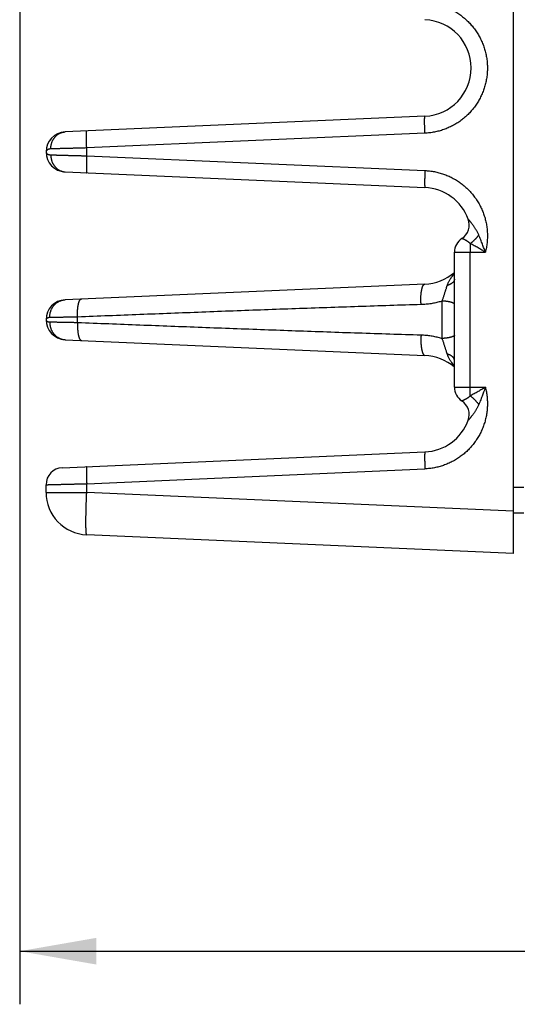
# Model space of a CAD drawing. Header units: inches. Extents: x 0 to 34, y 0 to 22.
# Tile 31 of 111: x 17.6 to 18.7, y 4.8 to 7.1. Entities that reach past the tile are written whole.
import ezdxf

# ---------------------------------------------------------------- set-up
doc = ezdxf.new("R2010")
doc.units = ezdxf.units.IN
doc.header["$LTSCALE"] = 1.87
doc.header["$MEASUREMENT"] = 0
doc.layers.get('0').update_dxf_attribs({"linetype": 'CONTINUOUS'})
doc.layers.add('DIMENSIONS', color=7, linetype='CONTINUOUS')
doc.styles.get("Standard").update_dxf_attribs({"font": 'txt', "width": 0.8})
doc.dimstyles.new('DIMSTYLE_1', dxfattribs={"dimtxt": 0.125, "dimasz": 0.18, "dimexe": 0.18, "dimexo": 0.0625, "dimgap": 0.09, "dimtad": 0, "dimtih": 1, "dimtoh": 1, "dimdec": 3, "dimzin": 4, "dimdsep": 46, "dimtxsty": 'STANDARD', "dimblk": '_FILLED', "dimblk1": '_FILLED', "dimblk2": '_FILLED', "dimcen": 0.09, "dimadec": 0, "dimazin": 0, "dimtp": 0.01, "dimtm": 0.01, "dimtfac": 1, "dimtdec": 3, "dimtofl": 0, "dimtmove": 0, "dimatfit": 3, "dimldrblk": '_FILLED', "dimfxl": 1, "dimtolj": 1, "dimtzin": 4, "dimarcsym": 0})

# ---------------------------------------------------------------- blocks, each defined once
blk = doc.blocks.new('_FILLED')
at = {"color": 0, "linetype": 'BYBLOCK'}
blk.add_solid([(0, 0), (-1, 0.174), (-1, -0.174)], dxfattribs=at)
blk = doc.blocks.new('*D0')
at = {"layer": 'DIMENSIONS', "color": 2, "linetype": 'CONTINUOUS'}
for p, q in [((17.5503, 7.3875), (17.5503, 4.805)), ((24.6201, 5.9168), (24.6201, 4.805)), ((17.5503, 4.93), (20.4163, 4.93)), ((24.6201, 4.93), (21.9663, 4.93))]:
    blk.add_line(p, q, dxfattribs=at)
at = {"layer": 'DIMENSIONS', "color": 2, "linetype": 'CONTINUOUS', "xscale": 0.18, "yscale": 0.18, "zscale": 0.18, "rotation": 180}
blk.add_blockref('_FILLED', (17.5503, 4.93), dxfattribs=at)
at = {"layer": 'DIMENSIONS', "color": 2, "linetype": 'CONTINUOUS', "xscale": 0.18, "yscale": 0.18, "zscale": 0.18}
blk.add_blockref('_FILLED', (24.6201, 4.93), dxfattribs=at)
at = {"layer": 'DIMENSIONS', "color": 2, "linetype": 'CONTINUOUS', "width": 0.8}
for s, p in [('7.070', (20.4788, 4.8675)), ('[', (21.1038, 4.8675)), ('179.57', (21.2038, 4.8675)), (']', (21.8038, 4.8675))]:
    blk.add_text(s, height=0.125, dxfattribs=at).set_placement(p)

msp = doc.modelspace()

# ---------------------------------------------------------------- linework, layer by layer
at = {"color": 7, "linetype": 'CONTINUOUS'}
for p, q in [((18.7123, 5.866), (18.7123, 9.416)), ((18.5036, 6.8949), (17.6573, 6.858)), ((18.5036, 6.855), (17.708, 6.8202)), ((17.708, 6.8018), (17.708, 6.8202)), ((17.6123, 6.811), (17.6123, 6.811)), ((17.708, 6.8018), (18.5036, 6.7671)), ((17.6573, 6.7641), (18.5036, 6.7271)), ((18.573, 6.2571), (18.573, 6.5749)), ((18.573, 6.5749), (18.6457, 6.5749)), ((18.6099, 6.2571), (18.6099, 6.5749)), ((18.5036, 6.4999), (17.6573, 6.463)), ((17.6865, 6.4097), (17.6865, 6.4223)), ((17.6123, 6.416), (17.6123, 6.416)), ((17.6573, 6.3691), (18.5036, 6.3321)), ((18.573, 6.2571), (18.6457, 6.2571)), ((17.6506, 6.0677), (18.5036, 6.1049)), ((17.708, 6.0302), (18.5036, 6.065)), ((17.6123, 6.0098), (17.6123, 6.0277)), ((17.708, 6.0098), (17.708, 6.0302)), ((17.6123, 6.0098), (17.708, 6.0098)), ((18.7123, 5.9659), (17.708, 6.0098)), ((18.7363, 6.0212), (18.7123, 6.021)), ((18.7363, 5.9612), (18.7123, 5.961)), ((18.7123, 5.866), (17.708, 5.9099))]:
    msp.add_line(p, q, dxfattribs=at)
for centre, radius, start, end in [((18.4986, 7.0085), 0.1137, 272.5, 87.5), ((17.6593, 6.811), 0.047, 92.4972, 267.4997), ((18.4986, 6.6135), 0.1137, 20.1639, 87.5), ((18.5692, 6.6394), 0.0386, 303.3294, 20.1648), ((18.6116, 6.5749), 0.0386, 123.3294, 180), ((18.4986, 6.6135), 0.1137, 272.5, 310.8313), ((17.6593, 6.416), 0.047, 92.5, 267.5), ((18.4986, 6.2185), 0.1137, 49.1687, 87.5), ((18.6116, 6.2571), 0.0386, 180, 236.6706), ((18.5692, 6.1926), 0.0386, 339.8339, 56.6706), ((18.4986, 6.2185), 0.1137, 272.5, 339.8357), ((17.6523, 6.0277), 0.04, 92.501, 180), ((17.7123, 6.0098), 0.1, 180, 267.5)]:
    msp.add_arc(centre, radius, start, end, dxfattribs=at)
for points, knots in [([(18.5036, 7.1621), (18.5055, 7.162), (18.5092, 7.1618), (18.5149, 7.1612), (18.5205, 7.1604), (18.526, 7.1595), (18.5316, 7.1583), (18.5371, 7.1569), (18.5425, 7.1553), (18.5479, 7.1535), (18.5532, 7.1516), (18.5584, 7.1494), (18.5635, 7.147), (18.5686, 7.1445), (18.5736, 7.1418), (18.5784, 7.1389), (18.5832, 7.1358), (18.5878, 7.1325), (18.5923, 7.1291), (18.5967, 7.1255), (18.6009, 7.1217), (18.605, 7.1178), (18.6089, 7.1138), (18.6127, 7.1096), (18.6164, 7.1053), (18.6199, 7.1008), (18.6232, 7.0962), (18.6263, 7.0915), (18.6293, 7.0867), (18.6321, 7.0818), (18.6347, 7.0767), (18.6371, 7.0716), (18.6393, 7.0664), (18.6413, 7.0612), (18.6432, 7.0558), (18.6448, 7.0504), (18.6463, 7.0449), (18.6475, 7.0394), (18.6485, 7.0338), (18.6494, 7.0283), (18.65, 7.0226), (18.6504, 7.017), (18.6506, 7.0113), (18.6506, 7.0057), (18.6504, 7), (18.65, 6.9944), (18.6494, 6.9888), (18.6485, 6.9832), (18.6475, 6.9776), (18.6463, 6.9721), (18.6448, 6.9666), (18.6432, 6.9612), (18.6413, 6.9559), (18.6393, 6.9506), (18.6371, 6.9454), (18.6347, 6.9403), (18.6321, 6.9353), (18.6293, 6.9303), (18.6263, 6.9255), (18.6232, 6.9208), (18.6199, 6.9162), (18.6164, 6.9118), (18.6127, 6.9074), (18.6089, 6.9033), (18.605, 6.8992), (18.6009, 6.8953), (18.5967, 6.8915), (18.5923, 6.888), (18.5878, 6.8845), (18.5832, 6.8813), (18.5784, 6.8782), (18.5736, 6.8753), (18.5686, 6.8725), (18.5635, 6.87), (18.5584, 6.8676), (18.5532, 6.8655), (18.5479, 6.8635), (18.5425, 6.8617), (18.5371, 6.8601), (18.5316, 6.8588), (18.526, 6.8576), (18.5205, 6.8566), (18.5149, 6.8558), (18.5092, 6.8553), (18.5055, 6.8551), (18.5036, 6.855)], [0, 0, 0, 0, 0.012023, 0.024059, 0.036106, 0.048159, 0.060216, 0.072274, 0.08433, 0.096382, 0.108432, 0.12048, 0.132527, 0.144578, 0.156635, 0.168694, 0.18075, 0.192803, 0.204858, 0.216913, 0.228967, 0.241019, 0.253069, 0.26512, 0.277171, 0.289221, 0.301269, 0.313316, 0.325362, 0.337408, 0.349455, 0.361502, 0.373548, 0.385593, 0.397637, 0.40968, 0.421723, 0.433767, 0.445812, 0.457856, 0.469898, 0.481941, 0.493983, 0.506026, 0.518069, 0.530112, 0.542155, 0.554197, 0.566241, 0.578285, 0.59033, 0.602374, 0.614417, 0.626461, 0.638506, 0.650554, 0.662602, 0.67465, 0.686696, 0.698742, 0.710791, 0.722842, 0.734894, 0.746944, 0.758995, 0.771047, 0.783101, 0.795156, 0.80721, 0.819264, 0.831321, 0.843381, 0.85544, 0.867496, 0.879548, 0.891596, 0.903643, 0.915691, 0.927743, 0.939799, 0.951855, 0.963907, 0.975951, 0.987983, 1, 1, 1, 1]), ([(18.5036, 6.855), (18.5036, 6.8556), (18.5035, 6.857), (18.5034, 6.859), (18.5034, 6.861), (18.5033, 6.863), (18.5032, 6.865), (18.5032, 6.8669), (18.5031, 6.8688), (18.5031, 6.8707), (18.503, 6.8725), (18.503, 6.8743), (18.5029, 6.8761), (18.5029, 6.8778), (18.5029, 6.8794), (18.5029, 6.881), (18.5029, 6.8825), (18.5029, 6.8839), (18.5029, 6.8852), (18.5029, 6.8865), (18.5029, 6.8877), (18.5029, 6.8888), (18.503, 6.8899), (18.503, 6.8908), (18.5031, 6.8916), (18.5031, 6.8924), (18.5032, 6.893), (18.5032, 6.8936), (18.5033, 6.8941), (18.5033, 6.8944), (18.5034, 6.8947), (18.5035, 6.8949), (18.5036, 6.8949), (18.5036, 6.8949)], [0, 0, 0, 0, 0.050494, 0.100854, 0.150951, 0.200658, 0.249847, 0.298393, 0.346171, 0.39306, 0.43894, 0.483693, 0.527205, 0.569366, 0.610068, 0.649206, 0.686682, 0.7224, 0.756269, 0.788203, 0.818122, 0.845949, 0.871616, 0.895059, 0.916219, 0.935046, 0.951497, 0.965537, 0.977142, 0.986302, 0.99304, 0.997455, 1, 1, 1, 1]), ([(17.708, 6.8202), (17.7079, 6.8209), (17.7079, 6.8223), (17.7078, 6.8243), (17.7077, 6.8263), (17.7077, 6.8283), (17.7076, 6.8302), (17.7075, 6.8322), (17.7075, 6.8341), (17.7074, 6.836), (17.7074, 6.8378), (17.7074, 6.8396), (17.7073, 6.8413), (17.7073, 6.843), (17.7073, 6.8446), (17.7073, 6.8462), (17.7073, 6.8477), (17.7073, 6.8491), (17.7073, 6.8505), (17.7073, 6.8518), (17.7073, 6.853), (17.7073, 6.8541), (17.7074, 6.8551), (17.7074, 6.8561), (17.7074, 6.8569), (17.7075, 6.8577), (17.7075, 6.8583), (17.7076, 6.8589), (17.7077, 6.8593), (17.7077, 6.8597), (17.7078, 6.86), (17.7079, 6.8601), (17.7079, 6.8602), (17.708, 6.8602)], [0, 0, 0, 0, 0.050494, 0.100854, 0.150952, 0.200658, 0.249848, 0.298393, 0.346172, 0.39306, 0.43894, 0.483693, 0.527206, 0.569366, 0.610068, 0.649207, 0.686682, 0.7224, 0.756269, 0.788203, 0.818122, 0.84595, 0.871617, 0.895059, 0.91622, 0.935047, 0.951498, 0.965538, 0.977142, 0.986303, 0.99304, 0.997455, 1, 1, 1, 1]), ([(17.6235, 6.818), (17.6235, 6.8187), (17.6235, 6.8201), (17.6236, 6.8221), (17.6239, 6.8241), (17.6242, 6.8261), (17.6246, 6.8281), (17.625, 6.8301), (17.6256, 6.832), (17.6263, 6.8339), (17.627, 6.8358), (17.6278, 6.8376), (17.6288, 6.8393), (17.6297, 6.841), (17.6308, 6.8427), (17.632, 6.8442), (17.6332, 6.8458), (17.6344, 6.8472), (17.6358, 6.8485), (17.6372, 6.8498), (17.6386, 6.851), (17.6402, 6.8521), (17.6417, 6.8532), (17.6433, 6.8541), (17.645, 6.8549), (17.6467, 6.8557), (17.6484, 6.8563), (17.6501, 6.8569), (17.6519, 6.8573), (17.6537, 6.8576), (17.6555, 6.8579), (17.6567, 6.858), (17.6573, 6.858)], [0, 0, 0, 0, 0.035315, 0.070595, 0.105823, 0.140979, 0.176045, 0.211005, 0.245842, 0.280541, 0.315088, 0.349472, 0.38368, 0.417705, 0.451538, 0.485175, 0.518611, 0.551846, 0.584879, 0.617714, 0.650355, 0.68281, 0.715087, 0.747198, 0.779156, 0.810976, 0.842673, 0.874267, 0.905776, 0.93722, 0.968621, 1, 1, 1, 1]), ([(17.6235, 6.818), (17.6231, 6.818), (17.6222, 6.818), (17.6208, 6.8178), (17.6195, 6.8175), (17.6183, 6.8171), (17.6171, 6.8167), (17.6161, 6.8162), (17.6151, 6.8156), (17.6143, 6.8149), (17.6136, 6.8142), (17.613, 6.8134), (17.6126, 6.8127), (17.6124, 6.8119), (17.6123, 6.8113), (17.6123, 6.811)], [0, 0, 0, 0, 0.094961, 0.189259, 0.28185, 0.371841, 0.458513, 0.541133, 0.6192, 0.692516, 0.761217, 0.825685, 0.886454, 0.944603, 1, 1, 1, 1]), ([(17.708, 6.8202), (17.7066, 6.8202), (17.7039, 6.8201), (17.6999, 6.82), (17.6959, 6.8199), (17.692, 6.8198), (17.688, 6.8197), (17.6841, 6.8196), (17.6803, 6.8195), (17.6765, 6.8194), (17.6728, 6.8193), (17.6691, 6.8192), (17.6655, 6.8191), (17.662, 6.819), (17.6585, 6.8189), (17.6552, 6.8188), (17.6519, 6.8188), (17.6487, 6.8187), (17.6457, 6.8186), (17.6427, 6.8185), (17.6399, 6.8184), (17.6372, 6.8184), (17.6346, 6.8183), (17.6321, 6.8182), (17.6298, 6.8182), (17.6276, 6.8181), (17.6255, 6.8181), (17.6242, 6.818), (17.6235, 6.818)], [0, 0, 0, 0, 0.047768, 0.095347, 0.142666, 0.189654, 0.236243, 0.282367, 0.327947, 0.372903, 0.417158, 0.460643, 0.503292, 0.545038, 0.585817, 0.625561, 0.664202, 0.701672, 0.737913, 0.772874, 0.806504, 0.838745, 0.869532, 0.898813, 0.926542, 0.952677, 0.977176, 1, 1, 1, 1]), ([(17.6123, 6.811), (17.6123, 6.8107), (17.6124, 6.8102), (17.6126, 6.8094), (17.613, 6.8086), (17.6136, 6.8078), (17.6143, 6.8071), (17.6151, 6.8065), (17.616, 6.8059), (17.6171, 6.8053), (17.6183, 6.8049), (17.6195, 6.8045), (17.6208, 6.8043), (17.6221, 6.8041), (17.6231, 6.804), (17.6235, 6.804)], [0, 0, 0, 0, 0.054275, 0.112621, 0.173473, 0.23797, 0.306704, 0.380091, 0.458219, 0.540893, 0.627612, 0.717674, 0.810374, 0.90483, 1, 1, 1, 1]), ([(17.6235, 6.804), (17.6235, 6.8033), (17.6235, 6.802), (17.6236, 6.7999), (17.6239, 6.7979), (17.6242, 6.7959), (17.6246, 6.7939), (17.625, 6.792), (17.6256, 6.79), (17.6263, 6.7881), (17.627, 6.7863), (17.6278, 6.7845), (17.6288, 6.7827), (17.6297, 6.781), (17.6308, 6.7794), (17.632, 6.7778), (17.6332, 6.7763), (17.6344, 6.7748), (17.6358, 6.7735), (17.6372, 6.7722), (17.6386, 6.771), (17.6402, 6.7699), (17.6417, 6.7689), (17.6433, 6.7679), (17.645, 6.7671), (17.6467, 6.7664), (17.6484, 6.7657), (17.6501, 6.7652), (17.6519, 6.7647), (17.6537, 6.7644), (17.6555, 6.7642), (17.6567, 6.7641), (17.6573, 6.7641)], [0, 0, 0, 0, 0.035315, 0.070595, 0.105823, 0.140979, 0.176045, 0.211005, 0.245842, 0.280541, 0.315088, 0.349472, 0.38368, 0.417705, 0.451538, 0.485175, 0.518611, 0.551845, 0.584878, 0.617713, 0.650354, 0.682809, 0.715087, 0.747198, 0.779156, 0.810975, 0.842673, 0.874267, 0.905775, 0.93722, 0.968621, 1, 1, 1, 1]), ([(17.6235, 6.804), (17.6242, 6.804), (17.6255, 6.804), (17.6276, 6.8039), (17.6298, 6.8039), (17.6321, 6.8038), (17.6346, 6.8037), (17.6372, 6.8037), (17.6399, 6.8036), (17.6427, 6.8035), (17.6457, 6.8034), (17.6487, 6.8034), (17.6519, 6.8033), (17.6552, 6.8032), (17.6585, 6.8031), (17.662, 6.803), (17.6655, 6.8029), (17.6691, 6.8028), (17.6728, 6.8027), (17.6765, 6.8026), (17.6803, 6.8025), (17.6841, 6.8024), (17.688, 6.8023), (17.692, 6.8022), (17.6959, 6.8021), (17.6999, 6.802), (17.7039, 6.8019), (17.7066, 6.8018), (17.708, 6.8018)], [0, 0, 0, 0, 0.022824, 0.047323, 0.073458, 0.101186, 0.130467, 0.161255, 0.193495, 0.227126, 0.262087, 0.298327, 0.335797, 0.374438, 0.414182, 0.454961, 0.496708, 0.539357, 0.582842, 0.627097, 0.672053, 0.717633, 0.763756, 0.810345, 0.857334, 0.904653, 0.952232, 1, 1, 1, 1]), ([(17.708, 6.8018), (17.7079, 6.8011), (17.7079, 6.7998), (17.7078, 6.7978), (17.7077, 6.7958), (17.7077, 6.7938), (17.7076, 6.7918), (17.7075, 6.7899), (17.7075, 6.788), (17.7074, 6.7861), (17.7074, 6.7842), (17.7074, 6.7824), (17.7073, 6.7807), (17.7073, 6.779), (17.7073, 6.7774), (17.7073, 6.7758), (17.7073, 6.7743), (17.7073, 6.7729), (17.7073, 6.7715), (17.7073, 6.7703), (17.7073, 6.7691), (17.7073, 6.7679), (17.7074, 6.7669), (17.7074, 6.766), (17.7074, 6.7651), (17.7075, 6.7644), (17.7075, 6.7637), (17.7076, 6.7632), (17.7077, 6.7627), (17.7077, 6.7623), (17.7078, 6.7621), (17.7079, 6.7619), (17.7079, 6.7618), (17.708, 6.7618)], [0, 0, 0, 0, 0.050494, 0.100854, 0.150952, 0.200658, 0.249848, 0.298393, 0.346172, 0.39306, 0.43894, 0.483693, 0.527206, 0.569366, 0.610068, 0.649207, 0.686682, 0.7224, 0.756269, 0.788203, 0.818122, 0.84595, 0.871617, 0.895059, 0.91622, 0.935047, 0.951498, 0.965538, 0.977142, 0.986303, 0.99304, 0.997455, 1, 1, 1, 1]), ([(18.5036, 6.7671), (18.5036, 6.7664), (18.5035, 6.765), (18.5034, 6.763), (18.5034, 6.761), (18.5033, 6.759), (18.5032, 6.7571), (18.5032, 6.7551), (18.5031, 6.7532), (18.5031, 6.7513), (18.503, 6.7495), (18.503, 6.7477), (18.5029, 6.746), (18.5029, 6.7443), (18.5029, 6.7427), (18.5029, 6.7411), (18.5029, 6.7396), (18.5029, 6.7382), (18.5029, 6.7368), (18.5029, 6.7355), (18.5029, 6.7343), (18.5029, 6.7332), (18.503, 6.7322), (18.503, 6.7312), (18.5031, 6.7304), (18.5031, 6.7296), (18.5032, 6.729), (18.5032, 6.7284), (18.5033, 6.728), (18.5033, 6.7276), (18.5034, 6.7273), (18.5035, 6.7272), (18.5036, 6.7271), (18.5036, 6.7271)], [0, 0, 0, 0, 0.050494, 0.100854, 0.150951, 0.200658, 0.249847, 0.298393, 0.346171, 0.39306, 0.43894, 0.483693, 0.527205, 0.569366, 0.610068, 0.649206, 0.686682, 0.7224, 0.756269, 0.788203, 0.818122, 0.845949, 0.871616, 0.895059, 0.916219, 0.935046, 0.951497, 0.965537, 0.977142, 0.986302, 0.99304, 0.997455, 1, 1, 1, 1]), ([(18.5036, 6.7671), (18.5055, 6.767), (18.5092, 6.7668), (18.5147, 6.7662), (18.5203, 6.7655), (18.5258, 6.7645), (18.5312, 6.7634), (18.5367, 6.762), (18.542, 6.7605), (18.5474, 6.7587), (18.5526, 6.7568), (18.5578, 6.7547), (18.5629, 6.7524), (18.5679, 6.7499), (18.5728, 6.7472), (18.5776, 6.7444), (18.5823, 6.7413), (18.5869, 6.7382), (18.5914, 6.7348), (18.5957, 6.7313), (18.5999, 6.7276), (18.604, 6.7238), (18.6079, 6.7198), (18.6117, 6.7157), (18.6154, 6.7115), (18.6189, 6.7071), (18.6222, 6.7026), (18.6253, 6.698), (18.6283, 6.6933), (18.6311, 6.6884), (18.6338, 6.6835), (18.6362, 6.6785), (18.6385, 6.6734), (18.6406, 6.6682), (18.6425, 6.663), (18.6442, 6.6576), (18.6457, 6.6523), (18.647, 6.6468), (18.6481, 6.6413), (18.649, 6.6358), (18.6497, 6.6303), (18.6502, 6.6247), (18.6505, 6.6192), (18.6506, 6.6136), (18.6505, 6.608), (18.6502, 6.6024), (18.6497, 6.5968), (18.649, 6.5913), (18.6481, 6.5858), (18.647, 6.5803), (18.6461, 6.5767), (18.6457, 6.5749)], [0, 0, 0, 0, 0.020344, 0.040724, 0.061131, 0.081557, 0.101991, 0.122427, 0.142855, 0.163278, 0.1837, 0.204126, 0.224554, 0.24498, 0.265401, 0.285818, 0.306235, 0.326657, 0.347082, 0.367506, 0.387925, 0.40834, 0.428753, 0.449167, 0.469582, 0.489997, 0.510411, 0.530824, 0.551235, 0.571646, 0.592055, 0.612465, 0.632875, 0.653284, 0.673692, 0.694098, 0.714502, 0.734906, 0.755313, 0.775723, 0.796131, 0.816533, 0.83693, 0.857326, 0.877732, 0.898148, 0.918566, 0.938972, 0.959354, 0.979701, 1, 1, 1, 1]), ([(18.6301, 6.6156), (18.6296, 6.6167), (18.6287, 6.6188), (18.6271, 6.6218), (18.6255, 6.6249), (18.6238, 6.6278), (18.6221, 6.6306), (18.6204, 6.6333), (18.6187, 6.6358), (18.6171, 6.6381), (18.6156, 6.6402), (18.6141, 6.6421), (18.6128, 6.6437), (18.6117, 6.6452), (18.6106, 6.6465), (18.6097, 6.6476), (18.6089, 6.6486), (18.6082, 6.6494), (18.6076, 6.6501), (18.6071, 6.6507), (18.6067, 6.6512), (18.6063, 6.6516), (18.606, 6.6519), (18.6058, 6.6522), (18.6056, 6.6524), (18.6055, 6.6525), (18.6054, 6.6526), (18.6054, 6.6527), (18.6054, 6.6527)], [0, 0, 0, 0, 0.077103, 0.154489, 0.231427, 0.307166, 0.381005, 0.452176, 0.519757, 0.582841, 0.640846, 0.693542, 0.740805, 0.782746, 0.819586, 0.851688, 0.879508, 0.903435, 0.923836, 0.941108, 0.955626, 0.967719, 0.977624, 0.98553, 0.9916, 0.995951, 0.998717, 1, 1, 1, 1]), ([(18.6101, 6.5951), (18.6097, 6.5955), (18.6089, 6.5963), (18.6077, 6.5974), (18.6064, 6.5985), (18.6051, 6.5995), (18.6038, 6.6004), (18.6025, 6.6013), (18.6012, 6.6021), (18.6, 6.6028), (18.5988, 6.6034), (18.5977, 6.604), (18.5966, 6.6046), (18.5956, 6.605), (18.5947, 6.6055), (18.5939, 6.6058), (18.5932, 6.6061), (18.5925, 6.6064), (18.5919, 6.6066), (18.5915, 6.6068), (18.5911, 6.6069), (18.5908, 6.607), (18.5906, 6.6071), (18.5904, 6.6071), (18.5904, 6.6072), (18.5904, 6.6072)], [0, 0, 0, 0, 0.071911, 0.143797, 0.215164, 0.285503, 0.354302, 0.421059, 0.485313, 0.546676, 0.60479, 0.659366, 0.710166, 0.757004, 0.799763, 0.838357, 0.872756, 0.902956, 0.92898, 0.950865, 0.968663, 0.982422, 0.9922, 0.998042, 1, 1, 1, 1]), ([(18.6301, 6.6156), (18.6298, 6.6151), (18.629, 6.6141), (18.6279, 6.6126), (18.6268, 6.6111), (18.6256, 6.6096), (18.6243, 6.6082), (18.623, 6.6067), (18.6217, 6.6053), (18.6203, 6.6039), (18.6189, 6.6025), (18.6175, 6.6012), (18.6161, 6.5999), (18.6146, 6.5986), (18.6131, 6.5974), (18.6116, 6.5962), (18.6106, 6.5955), (18.6101, 6.5951)], [0, 0, 0, 0, 0.063962, 0.128907, 0.194706, 0.261223, 0.32832, 0.395857, 0.463694, 0.531686, 0.59969, 0.667563, 0.735162, 0.802344, 0.868969, 0.9349, 1, 1, 1, 1]), ([(18.6457, 6.5749), (18.6452, 6.5763), (18.6442, 6.5793), (18.6426, 6.5838), (18.6408, 6.5886), (18.639, 6.5937), (18.637, 6.5989), (18.6348, 6.6044), (18.6325, 6.6099), (18.6309, 6.6137), (18.6301, 6.6156)], [0, 0, 0, 0, 0.102797, 0.213257, 0.330711, 0.454515, 0.584021, 0.718555, 0.857442, 1, 1, 1, 1]), ([(18.6101, 6.5951), (18.6101, 6.5946), (18.6101, 6.5934), (18.61, 6.5917), (18.61, 6.59), (18.61, 6.5882), (18.6099, 6.5863), (18.6099, 6.5845), (18.6099, 6.5826), (18.6099, 6.5807), (18.6099, 6.5788), (18.6099, 6.5769), (18.6099, 6.5756), (18.6099, 6.5749)], [0, 0, 0, 0, 0.082775, 0.167841, 0.254984, 0.343989, 0.434632, 0.526687, 0.619924, 0.714109, 0.809008, 0.904385, 1, 1, 1, 1]), ([(18.6457, 6.5749), (18.6443, 6.5758), (18.6416, 6.5775), (18.6374, 6.5801), (18.6331, 6.5827), (18.6287, 6.5852), (18.6242, 6.5878), (18.6195, 6.5903), (18.6148, 6.5927), (18.6117, 6.5943), (18.6101, 6.5951)], [0, 0, 0, 0, 0.116208, 0.23617, 0.359305, 0.484988, 0.61257, 0.741379, 0.870743, 1, 1, 1, 1]), ([(18.5561, 6.4967), (18.5563, 6.4973), (18.5567, 6.4987), (18.5576, 6.5009), (18.5586, 6.5032), (18.5599, 6.5058), (18.5614, 6.5086), (18.5633, 6.5118), (18.5656, 6.5152), (18.5683, 6.5191), (18.5708, 6.5225), (18.5724, 6.5246), (18.573, 6.5253)], [0, 0, 0, 0, 0.062922, 0.131756, 0.208101, 0.293527, 0.389577, 0.497762, 0.620153, 0.760431, 0.921455, 1, 1, 1, 1]), ([(18.573, 6.5113), (18.573, 6.511), (18.5729, 6.5104), (18.5728, 6.5095), (18.5725, 6.5086), (18.5722, 6.5077), (18.5717, 6.5068), (18.5712, 6.5059), (18.5705, 6.5051), (18.5698, 6.5042), (18.5689, 6.5034), (18.568, 6.5026), (18.567, 6.5018), (18.5659, 6.5011), (18.5647, 6.5004), (18.5634, 6.4997), (18.5621, 6.499), (18.5607, 6.4984), (18.5592, 6.4977), (18.5577, 6.4972), (18.5566, 6.4968), (18.5561, 6.4967)], [0, 0, 0, 0, 0.0383, 0.076971, 0.116371, 0.156829, 0.198641, 0.242059, 0.287295, 0.334517, 0.383854, 0.435397, 0.489207, 0.545312, 0.603716, 0.6644, 0.727322, 0.792424, 0.859633, 0.928859, 1, 1, 1, 1]), ([(18.4946, 6.4516), (18.4946, 6.4523), (18.4945, 6.4537), (18.4943, 6.4558), (18.4942, 6.4579), (18.4941, 6.46), (18.4941, 6.4621), (18.4941, 6.4642), (18.4941, 6.4663), (18.4941, 6.4684), (18.4942, 6.4704), (18.4943, 6.4724), (18.4944, 6.4743), (18.4946, 6.4763), (18.4948, 6.4781), (18.495, 6.48), (18.4952, 6.4817), (18.4955, 6.4834), (18.4958, 6.4851), (18.4961, 6.4867), (18.4964, 6.4882), (18.4968, 6.4896), (18.4971, 6.4909), (18.4975, 6.4922), (18.498, 6.4934), (18.4984, 6.4945), (18.4989, 6.4955), (18.4993, 6.4964), (18.4998, 6.4972), (18.5003, 6.4979), (18.5008, 6.4985), (18.5014, 6.499), (18.5019, 6.4994), (18.5025, 6.4997), (18.503, 6.4999), (18.5034, 6.4999), (18.5036, 6.4999)], [0, 0, 0, 0, 0.040887, 0.081958, 0.123118, 0.164267, 0.20531, 0.246148, 0.286686, 0.326828, 0.366479, 0.405548, 0.443942, 0.481575, 0.518359, 0.554212, 0.589052, 0.622805, 0.655398, 0.686762, 0.716835, 0.74556, 0.772886, 0.798768, 0.823172, 0.846071, 0.867452, 0.887314, 0.905674, 0.922571, 0.938071, 0.952279, 0.965341, 0.977463, 0.988909, 1, 1, 1, 1]), ([(18.5444, 6.46), (18.5447, 6.461), (18.5453, 6.463), (18.5463, 6.466), (18.5472, 6.4691), (18.5482, 6.4722), (18.5493, 6.4753), (18.5503, 6.4784), (18.5512, 6.4814), (18.5522, 6.4844), (18.5531, 6.4872), (18.554, 6.4898), (18.5547, 6.4923), (18.5554, 6.4946), (18.5559, 6.496), (18.5561, 6.4967)], [0, 0, 0, 0, 0.079438, 0.161827, 0.246229, 0.331736, 0.417427, 0.502365, 0.585577, 0.666135, 0.74321, 0.815962, 0.883527, 0.945111, 1, 1, 1, 1]), ([(17.6209, 6.4211), (17.6209, 6.4218), (17.621, 6.4232), (17.6211, 6.4253), (17.6213, 6.4275), (17.6216, 6.4296), (17.6221, 6.4317), (17.6226, 6.4337), (17.6232, 6.4357), (17.6239, 6.4377), (17.6247, 6.4397), (17.6256, 6.4416), (17.6266, 6.4434), (17.6276, 6.4452), (17.6288, 6.4469), (17.63, 6.4486), (17.6313, 6.4501), (17.6327, 6.4516), (17.6341, 6.4531), (17.6356, 6.4544), (17.6372, 6.4557), (17.6388, 6.4568), (17.6405, 6.4579), (17.6423, 6.4589), (17.644, 6.4598), (17.6458, 6.4605), (17.6477, 6.4612), (17.6496, 6.4618), (17.6515, 6.4623), (17.6534, 6.4626), (17.6553, 6.4629), (17.6566, 6.463), (17.6573, 6.463)], [0, 0, 0, 0, 0.034841, 0.069656, 0.104431, 0.139152, 0.173804, 0.208375, 0.242852, 0.277224, 0.31148, 0.34561, 0.379607, 0.413464, 0.447174, 0.480735, 0.514143, 0.547398, 0.580499, 0.613451, 0.646255, 0.678918, 0.711447, 0.743851, 0.776139, 0.808323, 0.840414, 0.872428, 0.904378, 0.936279, 0.968148, 1, 1, 1, 1]), ([(17.6865, 6.4223), (17.6864, 6.423), (17.6864, 6.4244), (17.6863, 6.4266), (17.6863, 6.4287), (17.6863, 6.4308), (17.6863, 6.4328), (17.6864, 6.4349), (17.6865, 6.4369), (17.6866, 6.4388), (17.6867, 6.4408), (17.6869, 6.4427), (17.6871, 6.4445), (17.6873, 6.4463), (17.6876, 6.448), (17.6879, 6.4497), (17.6882, 6.4513), (17.6885, 6.4528), (17.6888, 6.4542), (17.6892, 6.4556), (17.6896, 6.4568), (17.69, 6.458), (17.6904, 6.4591), (17.6908, 6.4601), (17.6913, 6.461), (17.6918, 6.4619), (17.6923, 6.4626), (17.6928, 6.4632), (17.6933, 6.4637), (17.6938, 6.4641), (17.6943, 6.4644), (17.6949, 6.4646), (17.6953, 6.4646), (17.6954, 6.4646)], [0, 0, 0, 0, 0.047017, 0.093928, 0.140619, 0.186978, 0.232895, 0.27826, 0.322966, 0.366906, 0.409978, 0.45208, 0.493117, 0.532995, 0.571623, 0.608918, 0.6448, 0.679195, 0.712034, 0.743258, 0.772814, 0.800658, 0.826758, 0.851095, 0.873665, 0.894484, 0.913593, 0.931065, 0.947014, 0.96161, 0.975087, 0.987756, 1, 1, 1, 1]), ([(18.4946, 6.4516), (18.47, 6.4509), (18.4208, 6.4494), (18.3469, 6.4469), (18.273, 6.4444), (18.1994, 6.4418), (18.126, 6.4392), (18.0526, 6.4365), (17.9792, 6.4337), (17.906, 6.4309), (17.8328, 6.4281), (17.7597, 6.4252), (17.7109, 6.4233), (17.6865, 6.4223)], [0, 0, 0, 0, 0.091205, 0.182765, 0.274278, 0.36535, 0.456002, 0.54681, 0.637792, 0.72846, 0.818829, 0.909231, 1, 1, 1, 1]), ([(18.5444, 6.46), (18.5427, 6.4595), (18.5393, 6.4585), (18.5342, 6.4571), (18.5289, 6.4559), (18.5235, 6.4547), (18.518, 6.4538), (18.5123, 6.453), (18.5065, 6.4523), (18.5006, 6.4519), (18.4966, 6.4517), (18.4946, 6.4516)], [0, 0, 0, 0, 0.103724, 0.209094, 0.3162, 0.425134, 0.53599, 0.648845, 0.763758, 0.880788, 1, 1, 1, 1]), ([(18.573, 6.452), (18.573, 6.4522), (18.5729, 6.4525), (18.5728, 6.4529), (18.5725, 6.4533), (18.5722, 6.4537), (18.5717, 6.4541), (18.5712, 6.4545), (18.5706, 6.4549), (18.5699, 6.4553), (18.5691, 6.4557), (18.5682, 6.4561), (18.5672, 6.4564), (18.5661, 6.4568), (18.565, 6.4571), (18.5638, 6.4574), (18.5625, 6.4577), (18.5611, 6.458), (18.5597, 6.4583), (18.5582, 6.4586), (18.5566, 6.4588), (18.555, 6.459), (18.5533, 6.4593), (18.5516, 6.4595), (18.5499, 6.4596), (18.5481, 6.4598), (18.5462, 6.4599), (18.545, 6.46), (18.5444, 6.46)], [0, 0, 0, 0, 0.013635, 0.027958, 0.04356, 0.06089, 0.080263, 0.101887, 0.125892, 0.152353, 0.181303, 0.212746, 0.246662, 0.283014, 0.321747, 0.362795, 0.406082, 0.45152, 0.499014, 0.548461, 0.599751, 0.652769, 0.707393, 0.763495, 0.820943, 0.8796, 0.939325, 1, 1, 1, 1]), ([(18.5444, 6.372), (18.5444, 6.3742), (18.5444, 6.3787), (18.5444, 6.3854), (18.5444, 6.3922), (18.5444, 6.399), (18.5444, 6.4058), (18.5444, 6.4126), (18.5444, 6.4194), (18.5444, 6.4263), (18.5444, 6.4331), (18.5444, 6.4399), (18.5444, 6.4466), (18.5444, 6.4533), (18.5444, 6.4578), (18.5444, 6.46)], [0, 0, 0, 0, 0.075991, 0.152448, 0.22929, 0.306433, 0.383793, 0.461284, 0.538822, 0.616315, 0.693675, 0.770812, 0.847639, 0.924071, 1, 1, 1, 1]), ([(17.6209, 6.4211), (17.6205, 6.4211), (17.6197, 6.421), (17.6185, 6.4209), (17.6173, 6.4206), (17.6162, 6.4202), (17.6152, 6.4198), (17.6144, 6.4193), (17.6137, 6.4187), (17.6131, 6.4181), (17.6127, 6.4174), (17.6124, 6.4167), (17.6123, 6.4163), (17.6123, 6.416)], [0, 0, 0, 0, 0.116059, 0.229788, 0.339554, 0.444107, 0.54239, 0.633628, 0.717694, 0.795103, 0.866773, 0.93429, 1, 1, 1, 1]), ([(17.6865, 6.4223), (17.6852, 6.4223), (17.6826, 6.4222), (17.6787, 6.4222), (17.675, 6.4221), (17.6712, 6.422), (17.6676, 6.4219), (17.664, 6.4219), (17.6605, 6.4218), (17.6571, 6.4217), (17.6537, 6.4217), (17.6505, 6.4216), (17.6474, 6.4215), (17.6443, 6.4215), (17.6414, 6.4214), (17.6386, 6.4214), (17.636, 6.4213), (17.6334, 6.4213), (17.631, 6.4212), (17.6287, 6.4212), (17.6266, 6.4212), (17.6246, 6.4211), (17.6227, 6.4211), (17.6215, 6.4211), (17.6209, 6.4211)], [0, 0, 0, 0, 0.059453, 0.118141, 0.175971, 0.232851, 0.288691, 0.343407, 0.396914, 0.449123, 0.499947, 0.549304, 0.597115, 0.643299, 0.687771, 0.730447, 0.771255, 0.81014, 0.84705, 0.881929, 0.914717, 0.945359, 0.973802, 1, 1, 1, 1]), ([(17.6123, 6.416), (17.6123, 6.4158), (17.6124, 6.4153), (17.6127, 6.4146), (17.6131, 6.4139), (17.6137, 6.4133), (17.6144, 6.4127), (17.6152, 6.4122), (17.6162, 6.4118), (17.6173, 6.4114), (17.6185, 6.4112), (17.6197, 6.411), (17.6205, 6.411), (17.6209, 6.411)], [0, 0, 0, 0, 0.065393, 0.132887, 0.204567, 0.282031, 0.366153, 0.45747, 0.555829, 0.660472, 0.7703, 0.884032, 1, 1, 1, 1]), ([(17.6209, 6.411), (17.6209, 6.4103), (17.621, 6.4088), (17.6211, 6.4067), (17.6213, 6.4046), (17.6216, 6.4025), (17.6221, 6.4004), (17.6226, 6.3983), (17.6232, 6.3963), (17.6239, 6.3943), (17.6247, 6.3924), (17.6256, 6.3905), (17.6266, 6.3886), (17.6276, 6.3869), (17.6288, 6.3851), (17.63, 6.3835), (17.6313, 6.3819), (17.6327, 6.3804), (17.6341, 6.379), (17.6356, 6.3776), (17.6372, 6.3764), (17.6388, 6.3752), (17.6405, 6.3741), (17.6423, 6.3732), (17.644, 6.3723), (17.6458, 6.3715), (17.6477, 6.3708), (17.6496, 6.3702), (17.6515, 6.3698), (17.6534, 6.3694), (17.6553, 6.3692), (17.6566, 6.3691), (17.6573, 6.3691)], [0, 0, 0, 0, 0.034841, 0.069656, 0.104432, 0.139153, 0.173805, 0.208377, 0.242854, 0.277226, 0.311482, 0.345613, 0.37961, 0.413466, 0.447177, 0.480738, 0.514146, 0.5474, 0.580502, 0.613453, 0.646258, 0.678921, 0.71145, 0.743853, 0.776141, 0.808324, 0.840416, 0.872429, 0.904379, 0.93628, 0.968148, 1, 1, 1, 1]), ([(17.6209, 6.411), (17.6215, 6.411), (17.6227, 6.4109), (17.6246, 6.4109), (17.6266, 6.4109), (17.6287, 6.4108), (17.631, 6.4108), (17.6334, 6.4108), (17.636, 6.4107), (17.6386, 6.4107), (17.6414, 6.4106), (17.6443, 6.4106), (17.6474, 6.4105), (17.6505, 6.4104), (17.6537, 6.4104), (17.6571, 6.4103), (17.6605, 6.4102), (17.664, 6.4102), (17.6676, 6.4101), (17.6712, 6.41), (17.675, 6.41), (17.6787, 6.4099), (17.6826, 6.4098), (17.6852, 6.4097), (17.6865, 6.4097)], [0, 0, 0, 0, 0.026198, 0.054641, 0.085283, 0.118071, 0.15295, 0.18986, 0.228745, 0.269553, 0.312229, 0.356701, 0.402885, 0.450696, 0.500053, 0.550877, 0.603086, 0.656593, 0.711309, 0.767149, 0.824029, 0.881859, 0.940547, 1, 1, 1, 1]), ([(17.6865, 6.4097), (17.6864, 6.409), (17.6864, 6.4076), (17.6863, 6.4055), (17.6863, 6.4034), (17.6863, 6.4013), (17.6863, 6.3992), (17.6864, 6.3972), (17.6865, 6.3952), (17.6866, 6.3932), (17.6867, 6.3913), (17.6869, 6.3894), (17.6871, 6.3875), (17.6873, 6.3857), (17.6876, 6.384), (17.6879, 6.3824), (17.6882, 6.3808), (17.6885, 6.3793), (17.6888, 6.3778), (17.6892, 6.3765), (17.6896, 6.3752), (17.69, 6.374), (17.6904, 6.3729), (17.6908, 6.3719), (17.6913, 6.371), (17.6918, 6.3702), (17.6923, 6.3695), (17.6928, 6.3689), (17.6933, 6.3683), (17.6938, 6.3679), (17.6943, 6.3676), (17.6949, 6.3675), (17.6953, 6.3674), (17.6954, 6.3674)], [0, 0, 0, 0, 0.047018, 0.09393, 0.140621, 0.186982, 0.232899, 0.278265, 0.322971, 0.366912, 0.409984, 0.452087, 0.493124, 0.533002, 0.571631, 0.608926, 0.644808, 0.679202, 0.712041, 0.743265, 0.77282, 0.800663, 0.826763, 0.851099, 0.873669, 0.894487, 0.913596, 0.931067, 0.947015, 0.96161, 0.975087, 0.987756, 1, 1, 1, 1]), ([(17.6865, 6.4097), (17.7109, 6.4087), (17.7597, 6.4068), (17.8329, 6.404), (17.906, 6.4011), (17.9793, 6.3983), (18.0528, 6.3956), (18.1262, 6.3929), (18.1996, 6.3902), (18.2732, 6.3876), (18.347, 6.3851), (18.4209, 6.3827), (18.4701, 6.3812), (18.4946, 6.3804)], [0, 0, 0, 0, 0.090795, 0.18121, 0.271595, 0.362294, 0.453333, 0.54422, 0.634936, 0.725988, 0.817403, 0.908853, 1, 1, 1, 1]), ([(18.4946, 6.3804), (18.4946, 6.3797), (18.4945, 6.3783), (18.4943, 6.3762), (18.4942, 6.3741), (18.4941, 6.372), (18.4941, 6.3699), (18.4941, 6.3678), (18.4941, 6.3657), (18.4941, 6.3637), (18.4942, 6.3617), (18.4943, 6.3597), (18.4944, 6.3577), (18.4946, 6.3558), (18.4948, 6.3539), (18.495, 6.3521), (18.4952, 6.3503), (18.4955, 6.3486), (18.4958, 6.347), (18.4961, 6.3454), (18.4964, 6.3439), (18.4968, 6.3425), (18.4971, 6.3411), (18.4975, 6.3398), (18.498, 6.3387), (18.4984, 6.3376), (18.4989, 6.3366), (18.4993, 6.3357), (18.4998, 6.3349), (18.5003, 6.3342), (18.5008, 6.3336), (18.5014, 6.3331), (18.5019, 6.3327), (18.5025, 6.3324), (18.503, 6.3322), (18.5034, 6.3321), (18.5036, 6.3321)], [0, 0, 0, 0, 0.040886, 0.081956, 0.123114, 0.164263, 0.205305, 0.246142, 0.286679, 0.32682, 0.366471, 0.405539, 0.443933, 0.481566, 0.518349, 0.554202, 0.589043, 0.622795, 0.655388, 0.686753, 0.716826, 0.745551, 0.772877, 0.79876, 0.823165, 0.846065, 0.867447, 0.887309, 0.90567, 0.922567, 0.938069, 0.952277, 0.96534, 0.977463, 0.988909, 1, 1, 1, 1]), ([(18.4946, 6.3804), (18.4966, 6.3804), (18.5006, 6.3802), (18.5065, 6.3797), (18.5123, 6.3791), (18.518, 6.3783), (18.5235, 6.3773), (18.5289, 6.3762), (18.5342, 6.3749), (18.5393, 6.3735), (18.5427, 6.3725), (18.5444, 6.372)], [0, 0, 0, 0, 0.119196, 0.236248, 0.351207, 0.464123, 0.575047, 0.68404, 0.79116, 0.896463, 1, 1, 1, 1]), ([(18.573, 6.38), (18.573, 6.3799), (18.5729, 6.3796), (18.5728, 6.3791), (18.5725, 6.3787), (18.5722, 6.3783), (18.5717, 6.3779), (18.5712, 6.3775), (18.5706, 6.3771), (18.5699, 6.3767), (18.5691, 6.3764), (18.5682, 6.376), (18.5672, 6.3756), (18.5661, 6.3753), (18.565, 6.3749), (18.5638, 6.3746), (18.5625, 6.3743), (18.5611, 6.374), (18.5597, 6.3737), (18.5582, 6.3735), (18.5566, 6.3732), (18.555, 6.373), (18.5533, 6.3728), (18.5516, 6.3726), (18.5499, 6.3724), (18.5481, 6.3722), (18.5462, 6.3721), (18.545, 6.372), (18.5444, 6.372)], [0, 0, 0, 0, 0.013633, 0.027954, 0.043554, 0.060882, 0.080253, 0.101875, 0.125879, 0.152339, 0.181289, 0.212732, 0.246648, 0.282999, 0.321733, 0.362782, 0.406069, 0.451509, 0.499004, 0.548453, 0.599745, 0.652765, 0.70739, 0.763493, 0.820943, 0.879603, 0.939334, 1, 1, 1, 1]), ([(18.5561, 6.3354), (18.5559, 6.336), (18.5554, 6.3375), (18.5547, 6.3397), (18.554, 6.3422), (18.5531, 6.3449), (18.5522, 6.3477), (18.5512, 6.3506), (18.5503, 6.3536), (18.5492, 6.3567), (18.5482, 6.3598), (18.5472, 6.363), (18.5462, 6.366), (18.5453, 6.369), (18.5447, 6.371), (18.5444, 6.372)], [0, 0, 0, 0, 0.055154, 0.116819, 0.184328, 0.256943, 0.333856, 0.414286, 0.49745, 0.582425, 0.668197, 0.753793, 0.838252, 0.920627, 1, 1, 1, 1]), ([(18.573, 6.3207), (18.573, 6.321), (18.5729, 6.3216), (18.5728, 6.3225), (18.5725, 6.3234), (18.5722, 6.3243), (18.5717, 6.3252), (18.5712, 6.3261), (18.5705, 6.3269), (18.5698, 6.3278), (18.5689, 6.3286), (18.568, 6.3294), (18.567, 6.3302), (18.5659, 6.331), (18.5647, 6.3317), (18.5635, 6.3324), (18.5621, 6.3331), (18.5607, 6.3337), (18.5592, 6.3343), (18.5577, 6.3349), (18.5566, 6.3352), (18.5561, 6.3354)], [0, 0, 0, 0, 0.038301, 0.076974, 0.116374, 0.156834, 0.198646, 0.242065, 0.287301, 0.334523, 0.38386, 0.435404, 0.489213, 0.545318, 0.603721, 0.664404, 0.727325, 0.792427, 0.859634, 0.928859, 1, 1, 1, 1]), ([(18.573, 6.3067), (18.5724, 6.3074), (18.5708, 6.3095), (18.5683, 6.3129), (18.5656, 6.3168), (18.5633, 6.3203), (18.5614, 6.3234), (18.5599, 6.3262), (18.5586, 6.3288), (18.5576, 6.3312), (18.5567, 6.3333), (18.5563, 6.3347), (18.5561, 6.3354)], [0, 0, 0, 0, 0.076398, 0.238792, 0.379731, 0.502395, 0.610884, 0.707267, 0.792931, 0.869289, 0.937817, 1, 1, 1, 1]), ([(18.6457, 6.2571), (18.6461, 6.2553), (18.647, 6.2517), (18.6481, 6.2463), (18.649, 6.2407), (18.6497, 6.2352), (18.6502, 6.2296), (18.6505, 6.2241), (18.6506, 6.2185), (18.6505, 6.2129), (18.6502, 6.2073), (18.6497, 6.2018), (18.649, 6.1962), (18.6481, 6.1907), (18.647, 6.1852), (18.6457, 6.1798), (18.6442, 6.1744), (18.6425, 6.1691), (18.6406, 6.1638), (18.6385, 6.1587), (18.6362, 6.1535), (18.6338, 6.1485), (18.6311, 6.1436), (18.6283, 6.1388), (18.6253, 6.134), (18.6222, 6.1294), (18.6189, 6.1249), (18.6154, 6.1206), (18.6117, 6.1163), (18.6079, 6.1122), (18.604, 6.1082), (18.5999, 6.1044), (18.5957, 6.1008), (18.5914, 6.0972), (18.5869, 6.0939), (18.5823, 6.0907), (18.5776, 6.0877), (18.5728, 6.0848), (18.5679, 6.0822), (18.5629, 6.0797), (18.5578, 6.0774), (18.5526, 6.0752), (18.5474, 6.0733), (18.5421, 6.0716), (18.5367, 6.07), (18.5312, 6.0687), (18.5258, 6.0675), (18.5203, 6.0666), (18.5147, 6.0658), (18.5092, 6.0653), (18.5055, 6.0651), (18.5036, 6.065)], [0, 0, 0, 0, 0.02028, 0.040615, 0.060992, 0.081397, 0.101816, 0.122234, 0.142639, 0.163036, 0.183432, 0.203835, 0.224246, 0.244658, 0.265066, 0.285471, 0.305875, 0.326282, 0.34669, 0.367101, 0.387514, 0.407926, 0.428338, 0.448748, 0.469156, 0.489567, 0.509984, 0.530405, 0.550825, 0.571241, 0.591652, 0.612063, 0.632482, 0.652908, 0.673337, 0.693761, 0.714178, 0.734592, 0.755007, 0.775426, 0.795847, 0.816269, 0.836691, 0.857116, 0.877549, 0.897989, 0.918428, 0.938858, 0.959269, 0.979653, 1, 1, 1, 1]), ([(18.6101, 6.2369), (18.6101, 6.2375), (18.6101, 6.2386), (18.61, 6.2403), (18.61, 6.2421), (18.61, 6.2439), (18.6099, 6.2457), (18.6099, 6.2476), (18.6099, 6.2494), (18.6099, 6.2513), (18.6099, 6.2533), (18.6099, 6.2552), (18.6099, 6.2565), (18.6099, 6.2571)], [0, 0, 0, 0, 0.082775, 0.167841, 0.254984, 0.343989, 0.434632, 0.526687, 0.619924, 0.714109, 0.809008, 0.904385, 1, 1, 1, 1]), ([(18.6457, 6.2571), (18.6443, 6.2562), (18.6416, 6.2545), (18.6374, 6.252), (18.6331, 6.2494), (18.6287, 6.2468), (18.6242, 6.2443), (18.6195, 6.2417), (18.6148, 6.2393), (18.6117, 6.2377), (18.6101, 6.2369)], [0, 0, 0, 0, 0.116177, 0.236138, 0.359284, 0.484982, 0.612581, 0.741402, 0.870766, 1, 1, 1, 1]), ([(18.6457, 6.2571), (18.6452, 6.2557), (18.6442, 6.2528), (18.6426, 6.2482), (18.6408, 6.2434), (18.639, 6.2384), (18.637, 6.2331), (18.6348, 6.2277), (18.6325, 6.2221), (18.6309, 6.2183), (18.6301, 6.2164)], [0, 0, 0, 0, 0.102748, 0.213134, 0.330513, 0.454256, 0.583736, 0.718297, 0.857274, 1, 1, 1, 1]), ([(18.6101, 6.2369), (18.6097, 6.2365), (18.6089, 6.2358), (18.6077, 6.2346), (18.6064, 6.2336), (18.6051, 6.2326), (18.6038, 6.2316), (18.6025, 6.2308), (18.6012, 6.23), (18.6, 6.2293), (18.5988, 6.2286), (18.5977, 6.228), (18.5966, 6.2275), (18.5956, 6.227), (18.5947, 6.2266), (18.5939, 6.2262), (18.5932, 6.2259), (18.5925, 6.2257), (18.5919, 6.2254), (18.5915, 6.2253), (18.5911, 6.2251), (18.5908, 6.225), (18.5906, 6.2249), (18.5904, 6.2249), (18.5904, 6.2249), (18.5904, 6.2249)], [0, 0, 0, 0, 0.072007, 0.143952, 0.21534, 0.285673, 0.354448, 0.421168, 0.485385, 0.546715, 0.604805, 0.659358, 0.710145, 0.756976, 0.799726, 0.838325, 0.872729, 0.902932, 0.928954, 0.95084, 0.968644, 0.982418, 0.992202, 0.998044, 1, 1, 1, 1]), ([(18.6101, 6.2369), (18.6106, 6.2366), (18.6116, 6.2358), (18.6131, 6.2346), (18.6146, 6.2334), (18.6161, 6.2322), (18.6175, 6.2309), (18.6189, 6.2295), (18.6203, 6.2281), (18.6217, 6.2267), (18.623, 6.2253), (18.6243, 6.2239), (18.6256, 6.2224), (18.6268, 6.2209), (18.6279, 6.2194), (18.629, 6.2179), (18.6298, 6.2169), (18.6301, 6.2164)], [0, 0, 0, 0, 0.0651, 0.131031, 0.197656, 0.264838, 0.332436, 0.400309, 0.468314, 0.536306, 0.604142, 0.67168, 0.738777, 0.805294, 0.871092, 0.936038, 1, 1, 1, 1]), ([(18.6301, 6.2164), (18.6297, 6.2154), (18.6287, 6.2134), (18.6272, 6.2104), (18.6257, 6.2075), (18.6241, 6.2046), (18.6224, 6.2019), (18.6208, 6.1993), (18.6191, 6.1969), (18.6176, 6.1946), (18.6161, 6.1925), (18.6146, 6.1906), (18.6133, 6.1889), (18.6122, 6.1874), (18.6111, 6.1861), (18.6102, 6.185), (18.6093, 6.184), (18.6086, 6.1831), (18.608, 6.1824), (18.6074, 6.1817), (18.607, 6.1812), (18.6066, 6.1808), (18.6062, 6.1804), (18.606, 6.1801), (18.6058, 6.1798), (18.6056, 6.1796), (18.6055, 6.1795), (18.6054, 6.1794), (18.6054, 6.1793), (18.6054, 6.1793)], [0, 0, 0, 0, 0.074743, 0.149575, 0.223889, 0.297058, 0.368445, 0.437441, 0.503277, 0.565181, 0.62257, 0.675114, 0.72263, 0.765142, 0.802833, 0.835992, 0.864945, 0.890025, 0.911607, 0.930077, 0.945796, 0.959085, 0.9702, 0.979326, 0.986624, 0.992211, 0.996229, 0.99881, 1, 1, 1, 1]), ([(18.5036, 6.1049), (18.5036, 6.1049), (18.5035, 6.1049), (18.5034, 6.1047), (18.5033, 6.1044), (18.5033, 6.1041), (18.5032, 6.1036), (18.5032, 6.103), (18.5031, 6.1024), (18.5031, 6.1016), (18.503, 6.1008), (18.503, 6.0999), (18.5029, 6.0988), (18.5029, 6.0977), (18.5029, 6.0965), (18.5029, 6.0952), (18.5029, 6.0939), (18.5029, 6.0925), (18.5029, 6.091), (18.5029, 6.0894), (18.5029, 6.0878), (18.5029, 6.0861), (18.503, 6.0843), (18.503, 6.0825), (18.5031, 6.0807), (18.5031, 6.0788), (18.5032, 6.0769), (18.5032, 6.075), (18.5033, 6.073), (18.5034, 6.071), (18.5034, 6.069), (18.5035, 6.067), (18.5036, 6.0656), (18.5036, 6.065)], [0, 0, 0, 0, 0.002545, 0.00696, 0.013698, 0.022858, 0.034463, 0.048503, 0.064954, 0.083781, 0.104941, 0.128384, 0.154051, 0.181878, 0.211797, 0.243731, 0.2776, 0.313318, 0.350794, 0.389932, 0.430634, 0.472795, 0.516307, 0.56106, 0.60694, 0.653829, 0.701607, 0.750153, 0.799342, 0.849048, 0.899146, 0.949506, 1, 1, 1, 1]), ([(17.708, 6.0702), (17.7079, 6.0702), (17.7079, 6.0701), (17.7078, 6.07), (17.7077, 6.0697), (17.7077, 6.0693), (17.7076, 6.0689), (17.7075, 6.0683), (17.7075, 6.0677), (17.7074, 6.0669), (17.7074, 6.0661), (17.7074, 6.0651), (17.7073, 6.0641), (17.7073, 6.063), (17.7073, 6.0618), (17.7073, 6.0605), (17.7073, 6.0591), (17.7073, 6.0577), (17.7073, 6.0562), (17.7073, 6.0546), (17.7073, 6.053), (17.7073, 6.0513), (17.7074, 6.0496), (17.7074, 6.0478), (17.7074, 6.046), (17.7075, 6.0441), (17.7075, 6.0422), (17.7076, 6.0402), (17.7077, 6.0383), (17.7077, 6.0363), (17.7078, 6.0343), (17.7079, 6.0323), (17.7079, 6.0309), (17.708, 6.0302)], [0, 0, 0, 0, 0.002545, 0.00696, 0.013697, 0.022858, 0.034462, 0.048502, 0.064953, 0.08378, 0.10494, 0.128382, 0.154049, 0.181877, 0.211796, 0.24373, 0.277599, 0.313317, 0.350793, 0.389931, 0.430633, 0.472794, 0.516306, 0.561059, 0.606939, 0.653828, 0.701606, 0.750152, 0.799341, 0.849048, 0.899146, 0.949506, 1, 1, 1, 1]), ([(17.6123, 6.0277), (17.6124, 6.0277), (17.6125, 6.0277), (17.6127, 6.0277), (17.6131, 6.0277), (17.6137, 6.0278), (17.6144, 6.0278), (17.6153, 6.0278), (17.6163, 6.0278), (17.6175, 6.0279), (17.6189, 6.0279), (17.6204, 6.0279), (17.622, 6.028), (17.6238, 6.028), (17.6257, 6.0281), (17.6278, 6.0281), (17.63, 6.0282), (17.6323, 6.0283), (17.6348, 6.0283), (17.6374, 6.0284), (17.6401, 6.0285), (17.643, 6.0285), (17.6459, 6.0286), (17.649, 6.0287), (17.6521, 6.0288), (17.6554, 6.0289), (17.6587, 6.0289), (17.6621, 6.029), (17.6657, 6.0291), (17.6692, 6.0292), (17.6729, 6.0293), (17.6766, 6.0294), (17.6804, 6.0295), (17.6842, 6.0296), (17.6881, 6.0297), (17.692, 6.0298), (17.696, 6.0299), (17.7, 6.03), (17.704, 6.0301), (17.7066, 6.0302), (17.708, 6.0302)], [0, 0, 0, 0, 0.000846, 0.003379, 0.007596, 0.013487, 0.021043, 0.030252, 0.041102, 0.053572, 0.067642, 0.083291, 0.100494, 0.119224, 0.139447, 0.161125, 0.184217, 0.208691, 0.234512, 0.261644, 0.290049, 0.319685, 0.350501, 0.382437, 0.415439, 0.449463, 0.484466, 0.520393, 0.557176, 0.594748, 0.633045, 0.672007, 0.711573, 0.75168, 0.792261, 0.833251, 0.874589, 0.916206, 0.958033, 1, 1, 1, 1]), ([(17.708, 5.9099), (17.7079, 5.9099), (17.7078, 5.91), (17.7076, 5.9102), (17.7075, 5.9107), (17.7073, 5.9112), (17.7072, 5.912), (17.7071, 5.9129), (17.7069, 5.9139), (17.7068, 5.9151), (17.7067, 5.9165), (17.7066, 5.918), (17.7065, 5.9196), (17.7065, 5.9214), (17.7064, 5.9234), (17.7063, 5.9254), (17.7063, 5.9277), (17.7062, 5.93), (17.7062, 5.9325), (17.7062, 5.9351), (17.7062, 5.9378), (17.7062, 5.9407), (17.7062, 5.9436), (17.7062, 5.9467), (17.7062, 5.9499), (17.7063, 5.9531), (17.7063, 5.9565), (17.7064, 5.9599), (17.7065, 5.9634), (17.7065, 5.967), (17.7066, 5.9707), (17.7067, 5.9744), (17.7068, 5.9782), (17.7069, 5.982), (17.7071, 5.9859), (17.7072, 5.9898), (17.7073, 5.9938), (17.7075, 5.9978), (17.7076, 6.0018), (17.7078, 6.0058), (17.7079, 6.0084), (17.708, 6.0098)], [0, 0, 0, 0, 0.001927, 0.004913, 0.009304, 0.015199, 0.022631, 0.031607, 0.042124, 0.054173, 0.067738, 0.0828, 0.099339, 0.117328, 0.13674, 0.157545, 0.17971, 0.203199, 0.227976, 0.254001, 0.281232, 0.309625, 0.339135, 0.369715, 0.401315, 0.433884, 0.46737, 0.501719, 0.536876, 0.572783, 0.609384, 0.646618, 0.684424, 0.722744, 0.761514, 0.800675, 0.840162, 0.879903, 0.919831, 0.959883, 1, 1, 1, 1])]:
    msp.add_open_spline(points, degree=3, knots=knots, dxfattribs=at)
msp.add_open_spline([(17.6123, 6.811), (17.6123, 6.811), (17.6123, 6.811), (17.6123, 6.811)], degree=3, dxfattribs=at)
msp.add_open_spline([(17.6123, 6.811), (17.6123, 6.811), (17.6123, 6.811), (17.6123, 6.811)], degree=3, dxfattribs=at)
msp.add_open_spline([(17.6123, 6.811), (17.6123, 6.811), (17.6123, 6.811), (17.6123, 6.811)], degree=3, dxfattribs=at)

# ---------------------------------------------------------------- dimensions: what is measured, and where the dimension line sits
at = {"layer": 'DIMENSIONS', "color": 2, "linetype": 'CONTINUOUS'}
dim = msp.add_linear_dim(base=(24.6201, 4.93), p1=(17.5503, 7.3875), p2=(24.6201, 5.9168), dimstyle='DIMSTYLE_1', dxfattribs=at)
dim.commit()
dim.dimension.update_dxf_attribs({"geometry": '*D0', "text_midpoint": (21.1913, 4.93), "dimtype": 160})

doc.saveas('drawing.dxf')
